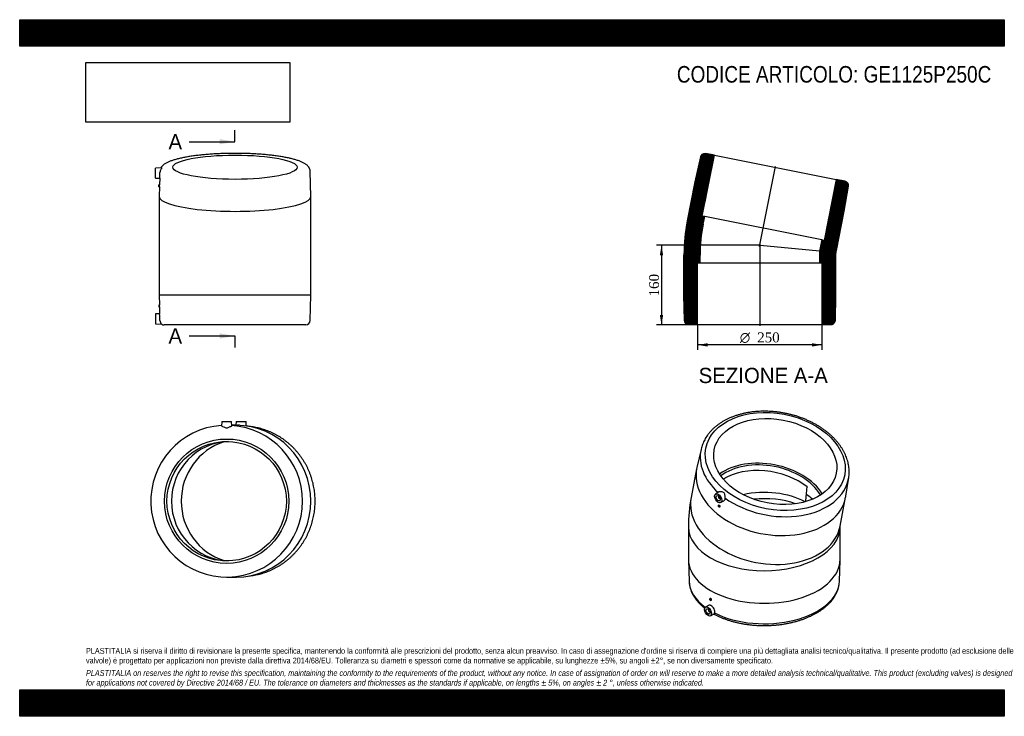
# Model space of a CAD drawing. Header units: millimetres. Extents: x 0 to 1980, y 0 to 1400.
import ezdxf
from ezdxf.enums import TextEntityAlignment as Align
from ezdxf.lldxf.tags import DXFTag

# ---------------------------------------------------------------- set-up
doc = ezdxf.new("R2010")
doc.units = ezdxf.units.MM
doc.header["$LTSCALE"] = 6.666667
for name, color, linetype in [('Default', 7, 'Continuous'), ('DV4_Default', 7, 'Continuous'), ('GE1125P250C', 7, 'Continuous')]:
    doc.layers.add(name, color=color, linetype=linetype)
doc.styles.add('SEACAD_Solid_Edge_ANSI', font='seans.ttf')
doc.styles.add('SEACAD_Solid_Edge_ANSI1_Symbols', font='semeca1.ttf')
doc.styles.add('SEACAD_Times_New_Roman', font='times.ttf')
tags = doc.linetypes.add('CENTER2', pattern=[28.575, 19.05, -3.175, 3.175, -3.175]).pattern_tags.tags
tags[10:11] = [DXFTag(74, 4), DXFTag(75, 0), DXFTag(340, '0'), DXFTag(46, 0.0), DXFTag(50, 0.0), DXFTag(44, 0.0), DXFTag(45, 0.0)]
tags[8:9] = [DXFTag(74, 4), DXFTag(75, 0), DXFTag(340, '0'), DXFTag(46, 0.0), DXFTag(50, 0.0), DXFTag(44, 0.0), DXFTag(45, 0.0)]
tags[6:7] = [DXFTag(74, 4), DXFTag(75, 0), DXFTag(340, '0'), DXFTag(46, 0.0), DXFTag(50, 0.0), DXFTag(44, 0.0), DXFTag(45, 0.0)]
tags[4:5] = [DXFTag(74, 4), DXFTag(75, 0), DXFTag(340, '0'), DXFTag(46, 0.0), DXFTag(50, 0.0), DXFTag(44, 0.0), DXFTag(45, 0.0)]
doc.dimstyles.new('ANSImm', dxfattribs={"dimtxt": 20, "dimasz": 20, "dimexe": 10, "dimexo": 0, "dimgap": 5, "dimtad": 1, "dimdsep": 46, "dimtxsty": 'SEACAD_Times_New_Roman', "dimblk1": '_SE_FILLED', "dimblk2": '_SE_FILLED', "dimsah": 1, "dimcen": 10, "dimazin": 0, "dimtfac": 0.85, "dimtdec": 3, "dimtofl": 0, "dimtmove": 0, "dimatfit": 3, "dimfxl": 1, "dimarcsym": 0})
picture_1 = doc.add_image_def('image1.jpg', size_in_pixel=(4302, 1260))

# ---------------------------------------------------------------- blocks, each defined once
blk = doc.blocks.new('SE')
at = {"layer": 'GE1125P250C', "color": 7, "linetype": 'Continuous'}
for p, q in [((1370.1, 536.5), (1361.8, 499.8)), ((1361.3, 497.5), (1350.2, 439.6)), ((1661.3, 442.5), (1667.1, 479.7)), ((1583.5, 461), (1583.5, 460.3)), ((1406, 450.8), (1399.5, 446.7)), ((1406.3, 441.5), (1405.8, 441.2)), ((1407.8, 437.7), (1408.3, 438)), ((1649.8, 382.3), (1660.9, 440.2)), ((1405.7, 424.4), (1405, 424)), ((1407, 420.5), (1407.7, 420.9)), ((1409.5, 429.4), (1415.8, 432.8)), ((1344.8, 380.6), (1344.8, 315.1)), ((1649.8, 315.1), (1649.8, 380.6)), ((1344.8, 313.5), (1346.1, 271.7)), ((1648.5, 271.7), (1649.8, 313.5)), ((1385.1, 222.9), (1379.1, 219.2)), ((1388.8, 236.8), (1388.1, 236.4)), ((1390.1, 232.9), (1390.9, 233.4)), ((1385.9, 213.9), (1385.4, 213.6)), ((1387.4, 210.1), (1387.9, 210.4)), ((1389.1, 201.8), (1396.4, 205.8))]:
    blk.add_line(p, q, dxfattribs=at)
blk.add_arc((1658.3, 381.5), 313.5, 169.3169, 180.15, dxfattribs=at)
for centre, major_axis, ratio in [((1519.4, 512.1), (-139.7, 26.7), 0.678892), ((1519.4, 512.1), (122.8, -23.5), 0.678892), ((1404.6, 438.1), (-5, 8.66), 0.57735), ((1404.6, 438.1), (-2.92, 5.07), 0.57735), ((1406, 422.2), (1, -1.73), 0.57735), ((1384.2, 210.6), (5, -8.66), 0.57735), ((1389.1, 234.6), (-1, 1.73), 0.57735), ((1384.2, 210.6), (2.92, -5.07), 0.57735)]:
    blk.add_ellipse(centre, major_axis=major_axis, ratio=ratio, dxfattribs=at)
for centre, major_axis, ratio, start_param, end_param in [((1518.2, 505.8), (148.5, -28.4), 0.678892, 3.121498, 3.979617), ((1518.2, 505.8), (148.5, -28.4), 0.678892, -3.16471, -3.161688), ((1511.1, 468.8), (149.8, -28.7), 0.678892, 3.118475, 6.283185), ((1502.1, 422), (-122.8, 23.5), 0.678892, 3.712935, 5.711843), ((1502.1, 422), (-117.9, 22.5), 0.678892, 3.694941, 5.729837), ((1500, 410.9), (117.9, -22.5), 0.678892, 0.921007, 2.499827), ((1518.2, 505.8), (148.5, -28.4), 0.678892, 4.110733, 6.306303), ((1518.2, 505.8), (148.5, -28.4), 0.678892, 0.023118, 0.025712), ((1497.3, 396.7), (89.8, 947.1), 0.08409, -1.511076, -1.495674), ((1500, 410.9), (-149.8, 28.7), 0.678892, 0, 3.141593), ((1406.8, 439.4), (-1, 1.73), 0.57735, 0, 3.709895), ((1406.8, 439.4), (-1, 1.73), 0.57735, 5.714883, 6.283185), ((1497.3, 380.6), (120, 0), 0.57735, 0.816187, 1.931344), ((1497.3, 368.1), (-120, 0), 0.57735, 4.159344, 4.892125), ((1497.3, 396.7), (89.8, 947.1), 0.08409, -1.526088, -1.511076), ((1497.3, 396.7), (119.8, -11.4), 0.630814, 0.837094, 0.84512), ((1497.3, 396.7), (-119.8, 11.4), 0.630814, 3.833835, 3.978686), ((1511.1, 468.8), (149.8, -28.7), 0.678892, 0, 0.023118), ((1497.3, 380.6), (152.5, 0), 0.57735, 3.141582, 6.282158), ((1497.3, 315.1), (-152.5, 0), 0.57735, 0, 3.141593), ((1497.3, 273.2), (-151.2, 0), 0.57735, 0.015971, 0.017679), ((1497.3, 273.2), (-151.2, 0), 0.57735, 0.017679, 0.670534), ((1497.3, 273.2), (-151.2, 0), 0.57735, 0.8497, 3.121313), ((1497.3, 273.2), (-151.2, 0), 0.57735, -3.161872, -3.159271), ((1386.4, 211.9), (1, -1.73), 0.57735, 2.57329, 6.283185), ((1386.4, 211.9), (1, -1.73), 0.57735, 0, 0.568302)]:
    blk.add_ellipse(centre, major_axis=major_axis, ratio=ratio, start_param=start_param, end_param=end_param, dxfattribs=at)
for points, knots in [([(1667.1, 480), (1667.2, 480.8), (1667.6, 483), (1667.9, 487.1), (1668.1, 492.2), (1667.8, 497.4), (1667.3, 502.5), (1666.3, 507.7), (1665.1, 512.8), (1663.5, 517.9), (1661.6, 523.1), (1659.3, 528.1), (1656.7, 533.2), (1653.8, 538.1), (1650.6, 543), (1647.1, 547.8), (1643.2, 552.5), (1639.1, 557.1), (1634.7, 561.6), (1630.1, 565.9), (1625.1, 570.1), (1620, 574.1), (1614.6, 578), (1609, 581.8), (1603.1, 585.3), (1597.1, 588.7), (1590.9, 591.8), (1584.6, 594.8), (1578.1, 597.6), (1571.4, 600.1), (1564.6, 602.5), (1557.8, 604.6), (1550.8, 606.5), (1543.8, 608.1), (1536.7, 609.6), (1529.6, 610.8), (1522.4, 611.7), (1515.2, 612.4), (1508.1, 612.9), (1500.9, 613.2), (1493.8, 613.1), (1486.8, 612.9), (1479.8, 612.4), (1472.9, 611.6), (1466.1, 610.7), (1459.4, 609.4), (1452.9, 608), (1446.5, 606.2), (1440.2, 604.3), (1434.2, 602.1), (1428.3, 599.7), (1422.6, 597.1), (1418.1, 594.8), (1415.8, 593.5), (1415, 593)], [0, 0, 0, 0, 0.007905, 0.027027, 0.046157, 0.065311, 0.084502, 0.103741, 0.123036, 0.142393, 0.161812, 0.181294, 0.200836, 0.220431, 0.240075, 0.259759, 0.279478, 0.299223, 0.318989, 0.338769, 0.35856, 0.378356, 0.398154, 0.417952, 0.437748, 0.45754, 0.477329, 0.497113, 0.516893, 0.536669, 0.556441, 0.576211, 0.595979, 0.615745, 0.635511, 0.655277, 0.675044, 0.694814, 0.714586, 0.734363, 0.754144, 0.77393, 0.793722, 0.813521, 0.833326, 0.853137, 0.872955, 0.892779, 0.912606, 0.932435, 0.952263, 0.972086, 0.991899, 1, 1, 1, 1]), ([(1415, 593), (1414, 592.4), (1411.5, 590.9), (1407.2, 588.1), (1402.5, 584.7), (1398, 581.1), (1393.8, 577.3), (1389.9, 573.3), (1386.3, 569.2), (1383, 564.9), (1380, 560.5), (1377.4, 556), (1375.1, 551.3), (1373.1, 546.6), (1371.5, 541.8), (1370.5, 538.2), (1370.1, 536.4), (1370.1, 536.2)], [0, 0, 0, 0, 0.03985, 0.114099, 0.18828, 0.262328, 0.336213, 0.409906, 0.483382, 0.556622, 0.629613, 0.702354, 0.774853, 0.847133, 0.919226, 0.991176, 1, 1, 1, 1]), ([(1406, 450.8), (1406.9, 451.3), (1408, 451.7), (1410.1, 452), (1411.1, 452), (1413.1, 451.7), (1414.1, 451.3), (1415.7, 450.1), (1416.2, 449.2), (1417, 447.3), (1417.2, 446.3), (1417.6, 444.1), (1417.8, 443), (1418, 440.8), (1418.1, 439.7), (1418.2, 438.7)], [0.096877, 0.096877, 0.096877, 0.096877, 0.25, 0.25, 0.375, 0.375, 0.5, 0.5, 0.625, 0.625, 0.75, 0.75, 0.875, 0.875, 1, 1, 1, 1]), ([(1418.2, 438.7), (1418.3, 437.3), (1418.2, 436.1), (1417.3, 434), (1416.7, 433.3), (1415.8, 432.8)], [0, 0, 0, 0, 0.125, 0.125, 0.2450982, 0.2450982, 0.2450982, 0.2450982]), ([(1405.9, 424.5), (1406.3, 424.6), (1406.6, 424.4), (1407.4, 423.8), (1407.7, 423.4), (1408.1, 422.4), (1408.2, 421.9), (1408, 421.3), (1407.9, 421), (1407.7, 420.9)], [0, 0, 0, 0, 0.125, 0.125, 0.25, 0.25, 0.375, 0.375, 0.4686854, 0.4686854, 0.4686854, 0.4686854]), ([(1649.8, 380.6), (1649.8, 380.9), (1649.8, 381.4), (1649.8, 382.2), (1649.9, 382.7), (1649.9, 382.8), (1649.9, 382.8)], [0, 0, 0, 0, 0.1052851, 0.2908811, 0.4790149, 0.6648876, 0.6648876, 0.6648876, 0.6648876]), ([(1346.1, 271.9), (1346.2, 270.9), (1346.2, 268.7), (1346.7, 264.7), (1347.5, 260.4), (1348.7, 256.1), (1350.3, 251.8), (1352.1, 247.5), (1354.3, 243.3), (1356.9, 239.2), (1359.7, 235.2), (1362.9, 231.2), (1366.4, 227.3), (1370.2, 223.6), (1374, 220.3), (1376.5, 218.2), (1377.6, 217.4)], [0, 0, 0, 0, 0.0377526, 0.0992901, 0.1609003, 0.222691, 0.2847554, 0.3471658, 0.4099694, 0.4731867, 0.5368124, 0.6008188, 0.6651622, 0.7297883, 0.7946394, 0.842928, 0.842928, 0.842928, 0.842928]), ([(1396, 205.5), (1397, 205), (1399.6, 203.5), (1404.6, 201.1), (1410.4, 198.6), (1416.4, 196.2), (1422.7, 194), (1429.1, 191.9), (1435.6, 190.1), (1442.3, 188.4), (1449.1, 187), (1456, 185.7), (1463, 184.6), (1470, 183.8), (1477.2, 183.1), (1484.3, 182.6), (1491.5, 182.3), (1498.8, 182.3), (1506, 182.4), (1513.2, 182.8), (1520.3, 183.3), (1527.4, 184.1), (1534.5, 185), (1541.4, 186.2), (1548.3, 187.5), (1555, 189.1), (1561.7, 190.8), (1568.1, 192.7), (1574.5, 194.8), (1580.6, 197.1), (1586.6, 199.6), (1592.4, 202.2), (1597.9, 205.1), (1603.3, 208), (1608.3, 211.2), (1613.2, 214.5), (1617.8, 217.9), (1622.1, 221.5), (1626.1, 225.2), (1629.8, 229), (1633.2, 233), (1636.3, 237), (1639, 241.2), (1641.4, 245.4), (1643.5, 249.7), (1645.2, 254), (1646.6, 258.4), (1647.6, 262.8), (1648.3, 267.2), (1648.4, 269.9), (1648.5, 271.4)], [0.0032317, 0.0032317, 0.0032317, 0.0032317, 0.0151242, 0.0362722, 0.0574107, 0.078537, 0.0996497, 0.1207482, 0.1418326, 0.1629035, 0.1839619, 0.2050091, 0.2260463, 0.2470753, 0.2680975, 0.2891147, 0.3101286, 0.3311408, 0.3521531, 0.3731669, 0.3941838, 0.4152054, 0.4362337, 0.4572702, 0.4783167, 0.499375, 0.5204464, 0.5415326, 0.5626348, 0.5837539, 0.6048905, 0.6260446, 0.6472154, 0.6684012, 0.6895988, 0.7108034, 0.7320054, 0.7531943, 0.7743569, 0.7954772, 0.8165367, 0.8375153, 0.8583927, 0.8791506, 0.8997749, 0.9202581, 0.9406009, 0.9608134, 0.9809145, 1, 1, 1, 1]), ([(1397.5, 207.7), (1397.8, 208.7), (1397.9, 210), (1397.5, 212.8), (1397, 214.2), (1395.5, 217.1), (1394.6, 218.4), (1392.5, 220.7), (1391.3, 221.7), (1389.6, 222.7), (1389, 222.9), (1387.9, 223.3), (1387.4, 223.4), (1386.2, 223.4), (1385.6, 223.2), (1385.1, 222.9)], [0, 0, 0, 0, 0.125, 0.125, 0.25, 0.25, 0.375, 0.375, 0.5, 0.5, 0.5625, 0.5625, 0.625, 0.625, 0.712317, 0.712317, 0.712317, 0.712317]), ([(1390.9, 233.4), (1391.1, 233.5), (1391.3, 233.8), (1391.3, 234.7), (1391.1, 235.2), (1390.6, 236.1), (1390.2, 236.5), (1389.5, 236.9), (1389.1, 236.9), (1388.8, 236.8), (1388.8, 236.8), (1388.8, 236.8)], [0.25, 0.25, 0.25, 0.25, 0.375, 0.375, 0.5, 0.5, 0.625, 0.625, 0.75, 0.75, 0.7500463, 0.7500463, 0.7500463, 0.7500463]), ([(1396.3, 205.7), (1396.5, 205.8), (1396.6, 205.9), (1397, 206.4), (1397.2, 206.9), (1397.5, 207.7)], [0.8101085, 0.8101085, 0.8101085, 0.8101085, 0.875, 0.875, 1, 1, 1, 1])]:
    blk.add_open_spline(points, degree=3, knots=knots, dxfattribs=at)
blk.add_open_spline([(1405.7, 424.4), (1405.8, 424.5), (1405.9, 424.5), (1405.9, 424.5)], degree=3, dxfattribs=at)
blk = doc.blocks.new('SE1')
at = {"layer": 'GE1125P250C', "color": 7, "linetype": 'Continuous'}
for p, q in [((406.2, 592.3), (406, 583.3)), ((406.2, 592.3), (426.2, 592.3)), ((426.4, 583.3), (426.2, 592.3)), ((435.7, 584.8), (426.4, 584.8)), ((435.1, 592.3), (434.9, 584.8)), ((435.1, 592.3), (455.1, 592.3)), ((442, 585.3), (438, 585.3)), ((438, 585.3), (438, 584.8)), ((442, 584.7), (442, 585.3)), ((464.3, 582.3), (454.5, 583.6)), ((455.3, 583.5), (455.1, 592.3)), ((416.2, 279.8), (420, 279.8)), ((420, 279.8), (435.7, 279.8)), ((454.5, 281), (464.3, 282.3))]:
    blk.add_line(p, q, dxfattribs=at)
for radius in [125, 120]:
    blk.add_circle((416.2, 432.3), radius, dxfattribs=at)
for centre, radius, start, end in [((416.2, 432.3), 152.5, 93.8371, 0), ((416.2, 506), 77.9, 97.5264, 97.5495), ((416.2, 506), 77.9, 82.4505, 82.8249), ((416.2, 432.3), 152.5, 0, 86.1629)]:
    blk.add_arc(centre, radius, start, end, dxfattribs=at)
for centre, major_axis, start_param, end_param in [((435.7, 432.3), (0, 152.5), 3.141593, 6.283185), ((445.7, 432.3), (0, 151.2), 6.015781, 6.157169), ((423, 432.3), (0, -120), 3.170323, 6.254455), ((447.4, 432.3), (0, -125), 3.442648, 5.98213), ((445.7, 432.3), (0, 151.2), 3.267609, 3.408533)]:
    blk.add_ellipse(centre, major_axis=major_axis, ratio=0.980785, start_param=start_param, end_param=end_param, dxfattribs=at)
for points, knots in [([(406.5, 583.2), (407.2, 583.2), (408.6, 582.5), (411.1, 581.2), (412, 580.8), (414, 580), (415.1, 579.8), (417.3, 579.8), (418.4, 580), (420.4, 580.8), (421.3, 581.2), (423, 582.1), (423.7, 582.4), (425, 583), (425.6, 583.2), (425.9, 583.2)], [0, 0, 0, 0, 0.25, 0.25, 0.375, 0.375, 0.5, 0.5, 0.625, 0.625, 0.75, 0.75, 0.875, 0.875, 1, 1, 1, 1]), ([(484.9, 286.5), (486.8, 287), (490.2, 288), (495.7, 289.9), (501, 292), (506.3, 294.2), (511.5, 296.7), (516.6, 299.4), (521.6, 302.3), (526.5, 305.4), (531.2, 308.7), (535.8, 312.1), (540.3, 315.8), (544.7, 319.6), (548.9, 323.5), (552.9, 327.7), (556.8, 332), (560.5, 336.4), (564.1, 341), (567.5, 345.8), (570.6, 350.6), (573.7, 355.6), (576.5, 360.7), (579.1, 365.9), (581.5, 371.2), (583.7, 376.6), (585.7, 382), (587.5, 387.6), (589.1, 393.2), (590.5, 398.9), (591.7, 404.6), (592.6, 410.4), (593.3, 416.2), (593.8, 422), (594.1, 427.8), (594.2, 433.7), (594, 439.5), (593.6, 445.4), (593, 451.2), (592.2, 457), (591.1, 462.7), (589.9, 468.4), (588.4, 474.1), (586.7, 479.6), (584.8, 485.2), (582.7, 490.6), (580.4, 495.9), (577.9, 501.2), (575.2, 506.4), (572.3, 511.4), (569.2, 516.3), (565.9, 521.1), (562.4, 525.8), (558.8, 530.3), (555, 534.7), (551, 538.9), (546.9, 543), (542.6, 546.9), (538.2, 550.6), (533.7, 554.2), (529, 557.5), (524.2, 560.7), (519.2, 563.7), (514.2, 566.5), (509, 569.1), (503.8, 571.5), (498.5, 573.7), (493.1, 575.6), (488.5, 577.1), (485.9, 577.8), (484.9, 578.1)], [0, 0, 0, 0, 0.014415, 0.029226, 0.044037, 0.058849, 0.073662, 0.088476, 0.10329, 0.118105, 0.132921, 0.147738, 0.162556, 0.177374, 0.192194, 0.207014, 0.221836, 0.236658, 0.251481, 0.266306, 0.281131, 0.295956, 0.310783, 0.325611, 0.340439, 0.355268, 0.370097, 0.384928, 0.399758, 0.41459, 0.429422, 0.444254, 0.459086, 0.473919, 0.488752, 0.503586, 0.518419, 0.533252, 0.548086, 0.562919, 0.577752, 0.592585, 0.607418, 0.62225, 0.637082, 0.651913, 0.666744, 0.681574, 0.696404, 0.711233, 0.726061, 0.740889, 0.755716, 0.770542, 0.785367, 0.800191, 0.815014, 0.829836, 0.844658, 0.859478, 0.874298, 0.889117, 0.903934, 0.918751, 0.933567, 0.948382, 0.963196, 0.97801, 0.992823, 1, 1, 1, 1])]:
    blk.add_open_spline(points, degree=3, knots=knots, dxfattribs=at)
blk = doc.blocks.new('SE2')
at = {"layer": 'GE1125P250C', "color": 7, "linetype": 'Continuous'}
for p, q in [((285.3, 1102), (273, 1101.7)), ((273, 1081.7), (273, 1101.7)), ((585.5, 1044.8), (584.2, 1095)), ((273, 1081.7), (281.5, 1081.5)), ((281.5, 1081.9), (281.1, 1068.2)), ((280, 1064.2), (280, 1068.2)), ((281.1, 1068.2), (280, 1068.2)), ((280, 1064.2), (281, 1064.2)), ((281, 1064.6), (280.5, 1044.8)), ((280.5, 1044.6), (280.5, 965.9)), ((585.5, 965.9), (585.5, 1044.6)), ((280.5, 965.9), (280.5, 926.9)), ((585.5, 926.9), (585.5, 965.9)), ((280.5, 926.9), (280.5, 846.6)), ((585.5, 846.6), (585.5, 926.9)), ((585.5, 846.6), (280.5, 846.6)), ((280.5, 846.6), (281, 826.5)), ((584.2, 795.3), (585.5, 846.6)), ((280, 826.6), (280, 822.6)), ((281, 826.6), (280, 826.6)), ((280, 822.6), (281.1, 822.6)), ((281.1, 822.6), (281.4, 808.8)), ((281.4, 808.8), (273, 808.6)), ((273, 808.6), (273, 788.6)), ((273, 788.6), (285.5, 788.2)), ((575.2, 786.6), (290.8, 786.6))]:
    blk.add_line(p, q, dxfattribs=at)
for centre, radius, start, end in [((153, 1094.5), 129.1, 354.2411, 359.3485), ((236.1, 1067.3), 45, 356.0498, 1.1385), ((129, 820.8), 152.1, 0.6784, 2.1858), ((130.4, 794.8), 151.7, 0.2195, 5.3044), ((291, 795.3), 8.86, 179.48, 232.4674), ((575.2, 795.6), 9, 270, 358.5679), ((290.8, 795.6), 9, 234.068, 270)]:
    blk.add_arc(centre, radius, start, end, dxfattribs=at)
blk.add_ellipse((433, 1103.5), major_axis=(125, 0), ratio=0.19509, dxfattribs=at)
for start_param, end_param in [(6.278212, 6.283185), (0, 3.146565)]:
    blk.add_ellipse((433, 1044.6), major_axis=(-152.5, 0), ratio=0.19509, start_param=start_param, end_param=end_param, dxfattribs=at)
for points, knots in [([(433, 1131.4), (431.9, 1131.4), (429.2, 1131.4), (424.2, 1131.4), (418.5, 1131.3), (412.8, 1131.1), (407.2, 1131), (401.6, 1130.7), (396, 1130.5), (390.5, 1130.2), (385, 1129.8), (379.6, 1129.4), (374.3, 1129), (369.1, 1128.5), (363.9, 1128), (358.9, 1127.4), (354, 1126.8), (349.2, 1126.2), (344.5, 1125.5), (340, 1124.8), (335.6, 1124), (331.3, 1123.2), (327.2, 1122.4), (323.2, 1121.5), (319.3, 1120.6), (315.7, 1119.7), (312.1, 1118.7), (308.8, 1117.7), (305.6, 1116.6), (302.5, 1115.5), (299.7, 1114.3), (296.9, 1113), (294.4, 1111.7), (291.9, 1110.3), (289.8, 1108.8), (288, 1107.2), (286.4, 1105.7), (285.2, 1104.2), (284.3, 1103), (283.9, 1102.2), (283.7, 1102)], [0, 0, 0, 0, 0.0136696, 0.0396409, 0.0656144, 0.0915903, 0.11757, 0.143555, 0.1695468, 0.1955471, 0.2215578, 0.2475809, 0.2736185, 0.2996731, 0.3257476, 0.3518453, 0.3779698, 0.4041255, 0.4303176, 0.456552, 0.4828362, 0.5091787, 0.5355902, 0.5620837, 0.5886753, 0.6153848, 0.6422372, 0.6692642, 0.6965054, 0.7240105, 0.7518402, 0.7800633, 0.8087419, 0.8378828, 0.8672871, 0.8926497, 0.915952, 0.9372994, 0.9570422, 0.9644142, 0.9644142, 0.9644142, 0.9644142]), ([(584.2, 1095), (584.2, 1095.5), (584.2, 1096.4), (583.9, 1098.1), (583.3, 1099.8), (582.6, 1101.4), (581.7, 1103), (580.6, 1104.5), (579.4, 1106), (577.8, 1107.4), (576, 1108.9), (574, 1110.3), (571.6, 1111.7), (569, 1113.1), (566.2, 1114.3), (563.3, 1115.6), (560.2, 1116.7), (556.9, 1117.8), (553.5, 1118.8), (549.9, 1119.8), (546.2, 1120.8), (542.3, 1121.7), (538.2, 1122.5), (534.1, 1123.4), (529.8, 1124.1), (525.3, 1124.9), (520.7, 1125.6), (516, 1126.3), (511.2, 1126.9), (506.2, 1127.5), (501.2, 1128.1), (496, 1128.6), (490.8, 1129.1), (485.5, 1129.5), (480.1, 1129.9), (474.6, 1130.2), (469, 1130.5), (463.5, 1130.8), (457.8, 1131), (452.2, 1131.2), (446.4, 1131.3), (440.8, 1131.4), (436.1, 1131.4), (433.7, 1131.4), (433, 1131.4)], [0, 0, 0, 0, 0.011851, 0.028652, 0.045587, 0.062918, 0.080934, 0.099958, 0.120351, 0.142474, 0.166592, 0.192666, 0.220168, 0.248256, 0.276145, 0.303622, 0.330685, 0.357388, 0.383795, 0.409962, 0.435936, 0.461753, 0.487441, 0.513024, 0.538518, 0.563939, 0.589299, 0.614607, 0.63987, 0.665096, 0.69029, 0.715457, 0.7406, 0.765722, 0.790828, 0.815918, 0.840997, 0.866065, 0.891124, 0.916176, 0.941224, 0.966267, 0.991308, 1, 1, 1, 1]), ([(285.3, 1102), (285.5, 1102), (285.6, 1102), (285.6, 1101.6), (285.3, 1101.2), (284.5, 1100.2), (284.1, 1099.5), (283.3, 1098), (282.9, 1097.1), (282.3, 1095.2), (282.1, 1094.1), (282.1, 1093)], [0.4232962, 0.4232962, 0.4232962, 0.4232962, 0.5, 0.5, 0.625, 0.625, 0.75, 0.75, 0.875, 0.875, 1, 1, 1, 1])]:
    blk.add_open_spline(points, degree=3, knots=knots, dxfattribs=at)
blk = doc.blocks.new('SE4')
at = {"color": 7, "linetype": 'Continuous', "style": 'SEACAD_Solid_Edge_ANSI'}
blk.add_text('A', height=30.7, dxfattribs=at).set_placement((299.2, 1170.1), align=Align.TOP_LEFT)
blk = doc.blocks.new('SE5')
at = {"color": 7, "linetype": 'Continuous', "style": 'SEACAD_Solid_Edge_ANSI'}
blk.add_text('A', height=30.7, dxfattribs=at).set_placement((299.2, 779.7), align=Align.TOP_LEFT)
blk = doc.blocks.new('SEANNOT_GROUP')
at = {"linetype": 'Continuous'}
blk.add_hatch(color=7, dxfattribs=at).paths.add_polyline_path([(402.3, 1149.7), (432.9, 1154.8), (402.3, 1159.9)])
at = {"color": 7, "linetype": 'Continuous'}
blk.add_lwpolyline([(340.9, 1154.8), (432.9, 1154.8)], dxfattribs=at)
blk = doc.blocks.new('SEANNOT_GROUP1')
at = {"linetype": 'Continuous'}
blk.add_hatch(color=7, dxfattribs=at).paths.add_polyline_path([(402.3, 759.2), (432.9, 764.4), (402.3, 769.5)])
at = {"color": 7, "linetype": 'Continuous'}
blk.add_lwpolyline([(340.9, 764.4), (432.9, 764.4)], dxfattribs=at)
blk = doc.blocks.new('SE3')
at = {"layer": 'Default', "color": 7, "linetype": 'CENTER2'}
for p, q in [((432.9, 1154.8), (432.9, 1177.8)), ((432.9, 764.4), (432.9, 741.4))]:
    blk.add_line(p, q, dxfattribs=at)
at = {"layer": 'Default', "color": 7, "linetype": 'CENTER2', "const_width": 0.0001}
blk.add_lwpolyline([(432.9, 1154.8), (432.9, 764.4)], dxfattribs=at)
at = {"layer": 'Default'}
for name in ['SE4', 'SEANNOT_GROUP', 'SE5', 'SEANNOT_GROUP1']:
    blk.add_blockref(name, (0, 0), dxfattribs=at)
blk = doc.blocks.new('SE6')
at = {"layer": 'GE1125P250C', "linetype": 'Continuous'}
h = blk.add_hatch(dxfattribs=at)
h.set_pattern_fill('LINE', scale=0.629921, angle=45, style=0)
edge = h.paths.add_edge_path()
edge.add_line((1363.3, 786.6), (1363.3, 911.6))
edge.add_line((1363.3, 911.6), (1368.3, 911.6))
edge.add_line((1368.3, 911.6), (1368.3, 926.9))
edge.add_arc((1688.3, 926.9), 320, 168.75, 180, ccw=False)
edge.add_line((1374.5, 989.3), (1377.5, 1004.3))
edge.add_line((1377.5, 1004.3), (1372.6, 1005.3))
edge.add_line((1372.6, 1005.3), (1397, 1127.9))
edge.add_line((1397, 1127.9), (1380.1, 1131.2))
edge.add_spline(control_points=[(1380.1, 1131.2), (1379.8, 1131.3), (1379.5, 1131.3), (1378.9, 1131.4), (1378.6, 1131.4), (1377.8, 1131.4), (1377.2, 1131.4), (1376, 1131.1), (1375.5, 1131), (1374.4, 1130.5), (1373.9, 1130.3), (1373.2, 1129.8), (1372.9, 1129.6), (1372.5, 1129.3), (1372, 1128.9), (1371.6, 1128.5), (1371.3, 1128), (1371.1, 1127.8), (1370.6, 1127.1), (1370.3, 1126.6), (1370, 1125.8), (1369.9, 1125.5), (1369.7, 1124.9), (1369.6, 1124.7), (1369.5, 1124.4)], knot_values=[0, 0, 0, 0, 0.0625, 0.0625, 0.125, 0.125, 0.25, 0.25, 0.375, 0.375, 0.5, 0.5, 0.5625, 0.5625, 0.625, 0.6875, 0.6875, 0.75, 0.75, 0.875, 0.875, 0.9375, 0.9375, 1, 1, 1, 1], degree=3, periodic=0)
edge.add_line((1369.5, 1124.4), (1358.3, 1074.4))
edge.add_line((1358.3, 1074.4), (1342.6, 995.6))
edge.add_arc((1688.3, 926.9), 352.5, 168.75, 180)
edge.add_line((1335.8, 926.9), (1335.8, 846.6))
edge.add_line((1335.8, 846.6), (1337.1, 795.3))
edge.add_spline(control_points=[(1337.1, 795.3), (1337.1, 794.8), (1337.2, 794.2), (1337.5, 793), (1337.6, 792.5), (1338, 791.7), (1338.1, 791.4), (1338.4, 790.9), (1338.6, 790.7), (1339, 790), (1339.4, 789.5), (1340.3, 788.7), (1340.7, 788.3), (1341.7, 787.7), (1342.2, 787.4), (1343, 787.1), (1343.3, 787), (1343.8, 786.9), (1344.1, 786.8), (1345, 786.6), (1345.5, 786.6), (1346.1, 786.6)], knot_values=[0, 0, 0, 0, 0.125, 0.125, 0.25, 0.25, 0.3125, 0.3125, 0.375, 0.375, 0.5, 0.5, 0.625, 0.625, 0.75, 0.75, 0.8125, 0.8125, 0.875, 0.875, 1, 1, 1, 1], degree=3, periodic=0)
edge.add_line((1346.1, 786.6), (1363.3, 786.6))
h = blk.add_hatch(dxfattribs=at)
h.set_pattern_fill('LINE', scale=0.629921, angle=45, style=0)
edge = h.paths.add_edge_path()
edge.add_line((1613.3, 911.6), (1613.3, 786.6))
edge.add_line((1613.3, 786.6), (1630.6, 786.6))
edge.add_spline(control_points=[(1630.6, 786.6), (1630.9, 786.6), (1631.2, 786.6), (1631.7, 786.6), (1632, 786.7), (1632.9, 786.8), (1633.4, 787), (1634.5, 787.4), (1635, 787.7), (1635.7, 788.2), (1636, 788.4), (1636.4, 788.7), (1636.6, 788.9), (1637.3, 789.5), (1637.6, 790), (1638.3, 790.9), (1638.6, 791.4), (1639, 792.5), (1639.2, 793), (1639.4, 793.9), (1639.5, 794.2), (1639.5, 794.8), (1639.6, 795), (1639.6, 795.3)], knot_values=[0, 0, 0, 0, 0.0625, 0.0625, 0.125, 0.125, 0.25, 0.25, 0.375, 0.375, 0.4375, 0.4375, 0.5, 0.5, 0.625, 0.625, 0.75, 0.75, 0.875, 0.875, 0.9375, 0.9375, 1, 1, 1, 1], degree=3, periodic=0)
edge.add_line((1639.6, 795.3), (1640.8, 846.6))
edge.add_line((1640.8, 846.6), (1640.8, 926.9))
edge.add_arc((1688.3, 926.9), 47.5, 168.75, 180, ccw=False)
edge.add_line((1641.8, 936.1), (1657.4, 1014.9))
edge.add_line((1657.4, 1014.9), (1666.2, 1065.4))
edge.add_spline(control_points=[(1666.2, 1065.4), (1666.2, 1065.7), (1666.2, 1066), (1666.3, 1066.5), (1666.3, 1066.8), (1666.3, 1067.7), (1666.2, 1068.3), (1666, 1069.4), (1665.8, 1070), (1665.4, 1070.8), (1665.3, 1071), (1665, 1071.5), (1664.9, 1071.8), (1664.4, 1072.5), (1664, 1072.9), (1663.2, 1073.7), (1662.7, 1074.1), (1661.8, 1074.7), (1661.3, 1075), (1660.4, 1075.3), (1660.2, 1075.4), (1659.6, 1075.6), (1659.3, 1075.7), (1659, 1075.7)], knot_values=[0, 0, 0, 0, 0.0625, 0.0625, 0.125, 0.125, 0.25, 0.25, 0.375, 0.375, 0.4375, 0.4375, 0.5, 0.5, 0.625, 0.625, 0.75, 0.75, 0.875, 0.875, 0.9375, 0.9375, 1, 1, 1, 1], degree=3, periodic=0)
edge.add_line((1659, 1075.7), (1642.2, 1079.1))
edge.add_line((1642.2, 1079.1), (1617.8, 956.5))
edge.add_line((1617.8, 956.5), (1612.9, 957.5))
edge.add_line((1612.9, 957.5), (1608.3, 934.7))
edge.add_line((1608.3, 934.7), (1608.3, 911.6))
edge.add_line((1608.3, 911.6), (1613.3, 911.6))
at = {"layer": 'DV4_Default', "color": 7, "linetype": 'CENTER2'}
for p, q in [((1487.8, 944), (1519.9, 1105.2)), ((1488.3, 949.2), (1488.3, 784.8))]:
    blk.add_line(p, q, dxfattribs=at)
at = {"layer": 'GE1125P250C', "color": 7, "linetype": 'Continuous'}
for p, q in [((1397, 1127.9), (1380.1, 1131.2)), ((1358.3, 1074.4), (1369.5, 1124.4)), ((1372.6, 1005.3), (1397, 1127.9)), ((1397, 1127.9), (1642.2, 1079.1)), ((1342.6, 995.6), (1358.3, 1074.4)), ((1358.3, 1074.4), (1342.6, 995.6)), ((1642.2, 1079.1), (1617.8, 956.5)), ((1659, 1075.7), (1642.2, 1079.1)), ((1666.2, 1065.4), (1657.4, 1014.9)), ((1657.4, 1014.9), (1641.8, 936.1)), ((1641.8, 936.1), (1657.4, 1014.9)), ((1377.5, 1004.3), (1372.6, 1005.3)), ((1374.5, 989.3), (1377.5, 1004.3)), ((1612.9, 957.5), (1377.5, 1004.3)), ((1612.9, 957.5), (1608.3, 934.7)), ((1617.8, 956.5), (1612.9, 957.5)), ((1608.3, 934.7), (1489.3, 946.5)), ((1608.3, 934.7), (1608.3, 911.6)), ((1335.8, 846.6), (1335.8, 926.9)), ((1335.8, 926.9), (1335.8, 846.6)), ((1363.3, 786.6), (1363.3, 911.6)), ((1363.3, 911.6), (1368.3, 911.6)), ((1368.3, 911.6), (1368.3, 926.9)), ((1368.3, 911.6), (1608.3, 911.6)), ((1608.3, 911.6), (1613.3, 911.6)), ((1613.3, 911.6), (1613.3, 786.6)), ((1640.8, 926.9), (1640.8, 846.6)), ((1640.8, 846.6), (1640.8, 926.9)), ((1337.1, 795.3), (1335.8, 846.6)), ((1640.8, 846.6), (1639.6, 795.3)), ((1363.3, 786.6), (1346.1, 786.6)), ((1613.3, 786.6), (1363.3, 786.6)), ((1630.6, 786.6), (1613.3, 786.6))]:
    blk.add_line(p, q, dxfattribs=at)
for radius in [352.5, 320, 47.5]:
    blk.add_arc((1688.3, 926.9), radius, 168.75, 180, dxfattribs=at)
for points, knots in [([(1369.5, 1124.4), (1369.6, 1124.7), (1369.7, 1124.9), (1369.9, 1125.5), (1370, 1125.8), (1370.3, 1126.6), (1370.6, 1127.1), (1371.1, 1127.8), (1371.3, 1128), (1371.6, 1128.5), (1372, 1128.9), (1372.5, 1129.3), (1372.9, 1129.6), (1373.2, 1129.8), (1373.9, 1130.3), (1374.4, 1130.5), (1375.5, 1131), (1376, 1131.1), (1377.2, 1131.4), (1377.8, 1131.4), (1378.6, 1131.4), (1378.9, 1131.4), (1379.5, 1131.3), (1379.8, 1131.3), (1380.1, 1131.2)], [0, 0, 0, 0, 0.0625, 0.0625, 0.125, 0.125, 0.25, 0.25, 0.3125, 0.3125, 0.375, 0.4375, 0.4375, 0.5, 0.5, 0.625, 0.625, 0.75, 0.75, 0.875, 0.875, 0.9375, 0.9375, 1, 1, 1, 1]), ([(1659, 1075.7), (1659.3, 1075.7), (1659.6, 1075.6), (1660.2, 1075.4), (1660.4, 1075.3), (1661.3, 1075), (1661.8, 1074.7), (1662.7, 1074.1), (1663.2, 1073.7), (1664, 1072.9), (1664.4, 1072.5), (1664.9, 1071.8), (1665, 1071.5), (1665.3, 1071), (1665.4, 1070.8), (1665.8, 1070), (1666, 1069.4), (1666.2, 1068.3), (1666.3, 1067.7), (1666.3, 1066.8), (1666.3, 1066.5), (1666.2, 1066), (1666.2, 1065.7), (1666.2, 1065.4)], [0, 0, 0, 0, 0.0625, 0.0625, 0.125, 0.125, 0.25, 0.25, 0.375, 0.375, 0.5, 0.5, 0.5625, 0.5625, 0.625, 0.625, 0.75, 0.75, 0.875, 0.875, 0.9375, 0.9375, 1, 1, 1, 1]), ([(1346.1, 786.6), (1345.5, 786.6), (1345, 786.6), (1344.1, 786.8), (1343.8, 786.9), (1343.3, 787), (1343, 787.1), (1342.2, 787.4), (1341.7, 787.7), (1340.7, 788.3), (1340.3, 788.7), (1339.4, 789.5), (1339, 790), (1338.6, 790.7), (1338.4, 790.9), (1338.1, 791.4), (1338, 791.7), (1337.6, 792.5), (1337.5, 793), (1337.2, 794.2), (1337.1, 794.8), (1337.1, 795.3)], [0, 0, 0, 0, 0.125, 0.125, 0.1875, 0.1875, 0.25, 0.25, 0.375, 0.375, 0.5, 0.5, 0.625, 0.625, 0.6875, 0.6875, 0.75, 0.75, 0.875, 0.875, 1, 1, 1, 1]), ([(1639.6, 795.3), (1639.6, 795), (1639.5, 794.8), (1639.5, 794.2), (1639.4, 793.9), (1639.2, 793), (1639, 792.5), (1638.6, 791.4), (1638.3, 790.9), (1637.6, 790), (1637.3, 789.5), (1636.6, 788.9), (1636.4, 788.7), (1636, 788.4), (1635.7, 788.2), (1635, 787.7), (1634.5, 787.4), (1633.4, 787), (1632.9, 786.8), (1632, 786.7), (1631.7, 786.6), (1631.2, 786.6), (1630.9, 786.6), (1630.6, 786.6)], [0, 0, 0, 0, 0.0625, 0.0625, 0.125, 0.125, 0.25, 0.25, 0.375, 0.375, 0.5, 0.5, 0.5625, 0.5625, 0.625, 0.625, 0.75, 0.75, 0.875, 0.875, 0.9375, 0.9375, 1, 1, 1, 1])]:
    blk.add_open_spline(points, degree=3, knots=knots, dxfattribs=at)
blk = doc.blocks.new('GDimGGroup')
at = {"layer": 'Default', "linetype": 'Continuous'}
for points in [[(1383.3, 743.1), (1383.3, 749.8), (1363.3, 746.5)], [(1593.3, 743.1), (1613.3, 746.5), (1593.3, 749.8)]]:
    blk.add_hatch(color=7, dxfattribs=at).paths.add_polyline_path(points)
at = {"layer": 'Default', "color": 7, "linetype": 'Continuous'}
for p, q in [((1363.3, 786.6), (1363.3, 736.5)), ((1613.3, 786.6), (1613.3, 736.5)), ((1613.3, 746.5), (1363.3, 746.5))]:
    blk.add_line(p, q, dxfattribs=at)
for s, style, p in [('O', 'SEACAD_Solid_Edge_ANSI1_Symbols', (1448.2, 771.5)), ('250', 'SEACAD_Times_New_Roman', (1483, 771.5))]:
    blk.add_text(s, height=20, dxfattribs=dict(at, style=style)).set_placement(p, align=Align.TOP_LEFT)
blk = doc.blocks.new('DMBLK23')
at = {"layer": 'Default', "linetype": 'Continuous'}
for points in [[(1287.3, 926.6), (1294, 926.6), (1290.6, 946.6)], [(1287.3, 806.6), (1290.6, 786.6), (1294, 806.6)]]:
    blk.add_hatch(color=7, dxfattribs=at).paths.add_polyline_path(points)
at = {"layer": 'Default', "color": 7, "linetype": 'Continuous'}
for p, q in [((1488.3, 946.6), (1280.6, 946.6)), ((1290.6, 946.6), (1290.6, 786.6)), ((1363.3, 786.6), (1280.6, 786.6))]:
    blk.add_line(p, q, dxfattribs=at)
at = {"layer": 'Default', "color": 7, "linetype": 'Continuous', "style": 'SEACAD_Times_New_Roman'}
blk.add_text('160', height=20, rotation=90, dxfattribs=at).set_placement((1265.6, 843.8), align=Align.TOP_LEFT)
blk = doc.blocks.new('_SE_FILLED')
at = {"color": 0}
blk.add_line((0, 0), (-1, 0), dxfattribs=at)
blk.add_solid([(0, 0), (-1, -0.1665), (-1, 0.1665), (0, 0)], dxfattribs=at)

msp = doc.modelspace()

# ---------------------------------------------------------------- hatches: boundary and pattern name
at = {"layer": 'Default', "linetype": 'Continuous'}
h = msp.add_hatch(dxfattribs=at)
h.set_pattern_fill('LINE', scale=0.629921, angle=45, style=0)
h.paths.add_polyline_path([(1980, 1346.667), (1980, 1400), (0, 1400), (0, 1346.667)])
for points in [[(1980, 1346.667), (1980, 1400), (0, 1400), (0, 1346.667)], [(1980, 0), (1980, 53.333), (0, 53.333), (0, 0)]]:
    msp.add_hatch(color=7, dxfattribs=at).paths.add_polyline_path(points)
h = msp.add_hatch(dxfattribs=at)
h.set_pattern_fill('LINE', scale=0.629921, angle=45, style=0)
h.paths.add_polyline_path([(1980, 0), (1980, 53.333), (0, 53.333), (0, 0)])

# ---------------------------------------------------------------- linework, layer by layer
at = {"layer": 'Default', "color": 7, "linetype": 'Continuous'}
for p, q in [((0, 1400), (1980, 1400)), ((0, 1346.667), (0, 1400)), ((1980, 1400), (1980, 1346.667)), ((1980, 1346.667), (0, 1346.667)), ((0, 53.333), (1980, 53.333)), ((0, 0), (0, 53.333)), ((1980, 53.333), (1980, 0)), ((1980, 0), (0, 0))]:
    msp.add_line(p, q, dxfattribs=at)

# ---------------------------------------------------------------- block references
at = {"layer": 'Default'}
for name in ['SE3', 'SE2', 'SE6', 'GDimGGroup', 'SE', 'SE1']:
    msp.add_blockref(name, (0, 0), dxfattribs=at)

# ---------------------------------------------------------------- texts
at = {"layer": 'Default', "color": 7, "linetype": 'Continuous', "style": 'SEACAD_Solid_Edge_ANSI'}
msp.add_text('SEZIONE A-A', height=30.66667, dxfattribs=at).set_placement((1365.284, 700.345), align=Align.TOP_LEFT)
at = {"layer": 'Default', "attachment_point": 1}
for s, insert, char_height, width in [('{\\fArial Narrow|b0||i0||c0|p34;\\C7;\\H33.33333333;\\W1.;CODICE ARTICOLO: GE1125P250C}', (1321.53, 1306.89), 33.33333, 630.95547), ("{\\fArial Narrow|b0||i0||c0|p34;\\C7;\\H11.66666667;\\W1.;PLASTITALIA si riserva il diritto di revisionare la presente specifica, mantenendo la conformità alle prescrizioni del prodotto, senza alcun preavviso. In caso di assegnazione d'ordine si riserva di compiere una più dettagliata analisi tecnico/qualitativa. Il presente prodotto (ad esclusione delle \\P}{\\fArial Narrow|b0||i0||c0|p34;\\C7;\\H11.66666667;\\W1.;valvole) è progettato per applicazioni non previste dalla direttiva 2014/68/EU. Tolleranza su diametri e spessori come da normative se applicabile, su lunghezze ±5%, su angoli ±2°, se non diversamente specificato.\\P}{\\fArial Narrow|b0||i0||c0|p34;\\C7;\\H3.333333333;\\W1.;   \\P}{\\fArial Narrow|b0||i1||c0|p34;\\C7;\\H11.66666667;\\W1.;PLASTITALIA on reserves the right to revise this specification, maintaining the conformity to the requirements of the product, without any notice. In case of assignation of order on will reserve to make a more detailed analysis technical/qualitative. This product (excluding valves) is designed \\P}{\\fArial Narrow|b0||i1||c0|p34;\\C7;\\H11.66666667;\\W1.;for applications not covered by Directive 2014/68 / EU. The tolerance on diameters and thicknesses as the standards if applicable, on lengths ± 5%, on angles ± 2 °, unless otherwise indicated.\\P}", (133.333, 137.349), 11.666667, 1713.33333)]:
    msp.add_mtext(s, dxfattribs=dict(at, insert=insert, char_height=char_height, width=width))

# ---------------------------------------------------------------- dimensions: what is measured, and where the dimension line sits
at = {"layer": 'Default', "color": 7, "linetype": 'Continuous'}
dim = msp.add_linear_dim(base=(1290.631, 786.56), p1=(1488.345, 946.56), p2=(1363.345, 786.56), angle=90, text='\\A1;<>', dimstyle='ANSImm', dxfattribs=at)
dim.commit()
dim.dimension.update_dxf_attribs({"geometry": 'DMBLK23', "text_midpoint": (1290.631, 866.56), "dimtype": 160})

# ---------------------------------------------------------------- pictures from other files: only their frames are drawn
image = msp.add_image(picture_1, insert=(133.333, 1194.021), size_in_units=(409.714, 120))
image.dxf.flags = 7

doc.saveas('drawing.dxf')
